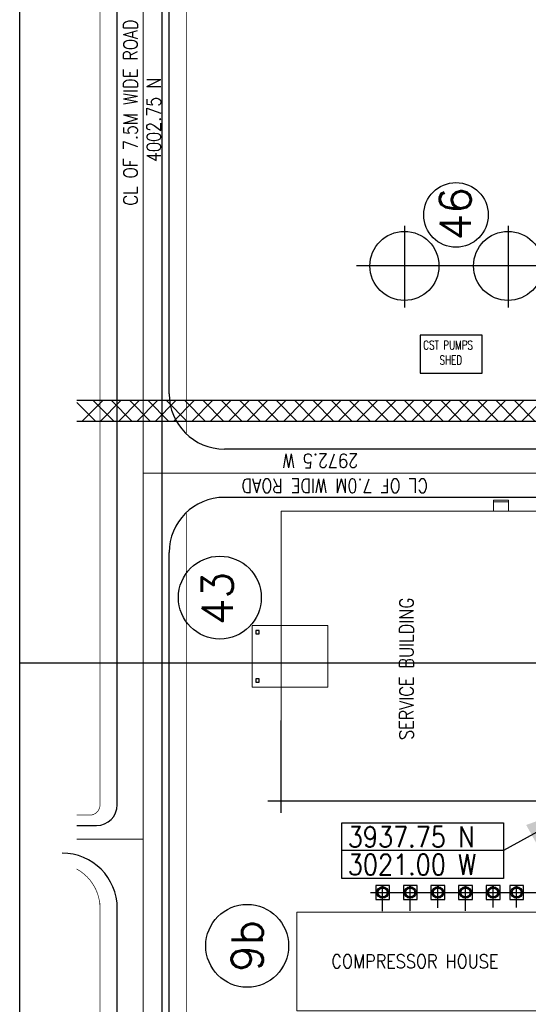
# Model space of a CAD drawing. Header units: inches. Extents: x 0 to 1544102, y 0 to 23144100.
# Tile 95 of 203: x 239731 to 248937, y 182199 to 200016. Entities that reach past the tile are written whole.
import ezdxf
from ezdxf.enums import TextEntityAlignment as Align

# ---------------------------------------------------------------- set-up
doc = ezdxf.new("R2010")
doc.units = ezdxf.units.IN
doc.header["$LTSCALE"] = 1800
doc.header["$MEASUREMENT"] = 0
doc.linetypes.add('CENTER', pattern=[2, 1.25, -0.25, 0.25, -0.25])
doc.linetypes.add('CENTRE', pattern=[1.5, 0.75, -0.25, 0.25, -0.25])
doc.layers.get('0').update_dxf_attribs({"color": 253})
for name, color, linetype in [('AIR RECEIVER', 241, 'Continuous'), ('AIR.LINE', 4, 'Continuous'), ('CEN', 2, 'CENTER'), ('CENTER', 10, 'CENTER'), ('COL', 1, 'Continuous'), ('DCL', 1, 'CENTER'), ('DRYER', 3, 'Continuous'), ('GRID', 251, 'CENTER'), ('MOTHER PLOT$1$TEXT', 2, 'Continuous'), ('Road', 3, 'Continuous'), ('Road Sides', 11, 'Continuous')]:
    doc.layers.add(name, color=color, linetype=linetype)
for name, color, linetype, lineweight in [('CL', 8, 'CENTER', 15), ('DIM', 4, 'Continuous', 18), ('TEXT', 3, 'Continuous', 18), ('TRENCH-TRESTLE', 6, 'Continuous', 30), ('WALL', 6, 'Continuous', 18)]:
    doc.layers.add(name, color=color, linetype=linetype, lineweight=lineweight)
doc.styles.add('ROMANS', font='romans.shx')
doc.dimstyles.new('SSS', dxfattribs={"dimscale": 100, "dimtxt": 2.5, "dimasz": 3, "dimexe": 0.5, "dimexo": 0.5, "dimgap": 1, "dimtad": 1, "dimdec": 0, "dimdsep": 46, "dimtxsty": 'ROMANS', "dimcen": 4, "dimdle": 1.5, "dimclrd": 1, "dimclre": 1, "dimclrt": 3, "dimadec": 0, "dimazin": 0, "dimtfac": 0.2, "dimtdec": 0, "dimtix": 1, "dimtmove": 0, "dimatfit": 3, "dimfxl": 1, "dimtolj": 1, "dimtzin": 0, "dimarcsym": 0})

msp = doc.modelspace()

# ---------------------------------------------------------------- linework, layer by layer
at = {"color": 8, "linetype": 'CENTRE', "ltscale": 500}
for p, q in [((242309.91, 173469.02), (242309.91, 204198.35)), ((284165.89, 188372.48), (239730.81, 188372.48))]:
    msp.add_line(p, q, dxfattribs=at)
at = {"color": 8}
for p, q in [((246695.14, 196287.49, 271.2), (246695.14, 194808.21, 271.2)), ((248570.14, 196287.49, 271.2), (248570.14, 194808.21, 271.2)), ((249276.35, 195559.98, 271.2), (245825.35, 195559.98, 271.2)), ((246978.26, 194309.98, 271.2), (246978.26, 193622.48, 271.2)), ((248103.26, 194309.98, 271.2), (246978.26, 194309.98, 271.2)), ((248103.26, 193622.48, 271.2), (248103.26, 194309.98, 271.2)), ((246978.26, 193622.48, 271.2), (248103.26, 193622.48, 271.2))]:
    msp.add_line(p, q, dxfattribs=at)
at = {"color": 8, "linetype": 'ByBlock'}
for p, q in [((241106.75, 192747.21), (240763.22, 193090.74)), ((241233.03, 193122.48), (240857.75, 192747.2)), ((241438.19, 192747.22), (241062.93, 193122.48)), ((241564.49, 193122.48), (241189.22, 192747.21)), ((241769.64, 192747.23), (241394.39, 193122.48)), ((241895.94, 193122.48), (241520.68, 192747.22)), ((242101.08, 192747.24), (241725.84, 193122.48)), ((242227.4, 193122.48), (241852.15, 192747.24)), ((242432.53, 192747.25), (242057.3, 193122.48)), ((242558.85, 193122.48), (242183.62, 192747.25)), ((242763.98, 192747.27), (242388.76, 193122.48)), ((242890.31, 193122.48), (242515.08, 192747.26)), ((243095.42, 192747.28), (242720.21, 193122.48)), ((243221.77, 193122.48), (242846.55, 192747.27)), ((243426.87, 192747.29), (243051.67, 193122.48)), ((243553.22, 193122.48), (243178.02, 192747.28)), ((243758.31, 192747.3), (243383.12, 193122.48)), ((243884.68, 193122.48), (243509.48, 192747.29)), ((244089.76, 192747.31), (243714.58, 193122.48)), ((244216.14, 193122.48), (243840.95, 192747.3)), ((244421.2, 192747.32), (244046.04, 193122.48)), ((244547.59, 193122.48), (244172.42, 192747.31)), ((244752.65, 192747.33), (244377.49, 193122.48)), ((244879.05, 193122.48), (244503.89, 192747.32)), ((245084.09, 192747.34), (244708.95, 193122.48)), ((245210.51, 193122.48), (244835.35, 192747.33)), ((245415.54, 192747.35), (245040.41, 193122.48)), ((245541.96, 193122.48), (245166.82, 192747.34)), ((245746.99, 192747.36), (245371.86, 193122.48)), ((245873.42, 193122.48), (245498.29, 192747.35)), ((246078.43, 192747.37), (245703.32, 193122.48)), ((246204.87, 193122.48), (245829.75, 192747.36)), ((246409.88, 192747.38), (246034.78, 193122.48)), ((246536.33, 193122.48), (246161.22, 192747.38)), ((246741.32, 192747.39), (246366.23, 193122.48)), ((246867.79, 193122.48), (246492.69, 192747.39)), ((247072.77, 192747.4), (246697.69, 193122.48)), ((247199.24, 193122.48), (246824.16, 192747.4)), ((247404.21, 192747.42), (247029.14, 193122.48)), ((247530.7, 193122.48), (247155.62, 192747.41)), ((247735.66, 192747.43), (247360.6, 193122.48)), ((247862.16, 193122.48), (247487.09, 192747.42)), ((248067.1, 192747.44), (247692.06, 193122.48)), ((248193.61, 193122.48), (247818.56, 192747.43)), ((248398.55, 192747.45), (248023.51, 193122.48)), ((248525.07, 193122.48), (248150.02, 192747.44)), ((248730, 192747.46), (248354.97, 193122.48)), ((248856.52, 193122.48), (248481.49, 192747.45)), ((249061.44, 192747.47), (248686.43, 193122.48)), ((249187.98, 193122.48), (248812.96, 192747.46))]:
    msp.add_line(p, q, dxfattribs=at)
at = {"color": 8, "linetype": 'Continuous', "ltscale": 0.2}
for points in [[(246175.06, 184097.88), (246425.06, 184097.88), (246425.06, 184347.88), (246175.06, 184347.88)], [(246675.07, 184097.88), (246925.07, 184097.88), (246925.07, 184347.88), (246675.07, 184347.88)], [(247175.06, 184097.88), (247425.06, 184097.88), (247425.06, 184347.88), (247175.06, 184347.88)], [(247675.07, 184097.88), (247925.07, 184097.88), (247925.07, 184347.88), (247675.07, 184347.88)], [(248175.07, 184097.88), (248425.07, 184097.88), (248425.07, 184347.88), (248175.07, 184347.88)], [(248601.31, 184097.88), (248851.31, 184097.88), (248851.31, 184347.88), (248601.31, 184347.88)]]:
    msp.add_lwpolyline(points, close=True, dxfattribs=at)
at = {"color": 8, "linetype": 'ByBlock'}
for centre in [(246695.14, 195559.98, 271.2), (248570.14, 195559.98, 271.2)]:
    msp.add_circle(centre, 625, dxfattribs=at)
at = {"layer": 'AIR RECEIVER', "color": 8}
for centre in [(246300.06, 184222.75), (246800.06, 184222.75), (247300.06, 184222.75), (247800.06, 184222.75), (248300.06, 184222.75), (248726.3, 184222.75)]:
    msp.add_circle(centre, 104.38, dxfattribs=at)
at = {"layer": 'AIR.LINE', "color": 8}
for p, q in [((246291.37, 184326.76, 0), (246291.38, 184342.48, 0)), ((246308.99, 184326.74, 0), (246308.99, 184342.48, 0)), ((246791.37, 184326.76, 0), (246791.38, 184342.48, 0)), ((246809, 184326.74, 0), (246809, 184342.48, 0)), ((247291.37, 184326.76, 0), (247291.38, 184342.48, 0)), ((247308.99, 184326.74, 0), (247308.99, 184342.48, 0)), ((247791.37, 184326.76, 0), (247791.38, 184342.48, 0)), ((247808.99, 184326.74, 0), (247808.99, 184342.48, 0)), ((248291.37, 184326.76, 0), (248291.38, 184342.48, 0)), ((248309, 184326.74, 0), (248309, 184342.48, 0)), ((248717.62, 184326.76, 0), (248717.62, 184342.48, 0)), ((248735.24, 184326.74, 0), (248735.24, 184342.48, 0))]:
    msp.add_line(p, q, dxfattribs=at)
at = {"layer": 'CEN', "color": 8, "linetype": 'CENTER', "ltscale": 10}
for p, q in [((246300.07, 183886.53), (246300.05, 184355.55)), ((246800.08, 183891.8), (246800.06, 184355.55)), ((247300.06, 183945.3), (247300.06, 184355.55)), ((247800.08, 183891.27), (247800.06, 184355.55)), ((248300.08, 183951.74), (248300.06, 184355.55)), ((248726.33, 183951.74), (248726.3, 184355.55)), ((246080.27, 184222.75), (249074.19, 184222.75))]:
    msp.add_line(p, q, dxfattribs=at)
at = {"layer": 'CENTER', "color": 8, "ltscale": 7}
for centre in [(246300.06, 184222.75), (246800.06, 184222.75), (246800.06, 184222.75), (247300.06, 184222.75), (247300.06, 184222.75), (247800.06, 184222.75), (248300.06, 184222.75), (248726.3, 184222.75)]:
    msp.add_circle(centre, 81.25, dxfattribs=at)
at = {"layer": 'CL', "color": 8, "ltscale": 100}
for p, q in [((241966.16, 174367.11), (241966.16, 201959.23)), ((288435.07, 191809.98), (241966.16, 191809.98)), ((240763.22, 185184.98), (241966.16, 185184.98))]:
    msp.add_line(p, q, dxfattribs=at)
at = {"layer": 'COL', "color": 8}
for points in [[(244002.41, 188966.24), (244002.41, 188903.74), (244064.91, 188903.74), (244064.91, 188966.24)], [(244002.41, 188091.24), (244002.41, 188028.74), (244064.91, 188028.74), (244064.91, 188091.24)]]:
    msp.add_lwpolyline(points, close=True, dxfattribs=at)
at = {"layer": 'DCL', "color": 8}
for p, q in [((246286.34, 184340.97, 0), (246286.34, 184346.91, 0)), ((246313.82, 184341.19, 0), (246313.82, 184346.91, 0)), ((246786.34, 184340.97, 0), (246786.34, 184346.91, 0)), ((246813.82, 184341.19, 0), (246813.82, 184346.91, 0)), ((247286.34, 184340.97, 0), (247286.34, 184346.91, 0)), ((247313.82, 184341.19, 0), (247313.82, 184346.91, 0)), ((247786.34, 184340.97, 0), (247786.34, 184346.91, 0)), ((247813.82, 184341.19, 0), (247813.82, 184346.91, 0)), ((248286.34, 184340.97, 0), (248286.34, 184346.91, 0)), ((248313.82, 184341.19, 0), (248313.82, 184346.91, 0)), ((248712.59, 184340.97, 0), (248712.59, 184346.91, 0)), ((248740.07, 184341.19, 0), (248740.07, 184346.91, 0))]:
    msp.add_line(p, q, dxfattribs=at)
at = {"layer": 'DIM'}
for points in [[(244466.16, 185872.49), (249341.16, 185872.35), (249341.16, 191122.49), (244466.16, 191122.49)], [(244750.08, 182079), (249350.08, 182079), (249350.08, 183866.5), (244750.08, 183866.5)]]:
    msp.add_lwpolyline(points, close=True, dxfattribs=at)
at = {"layer": 'DRYER', "color": 8}
for p, q in [((246284.2, 184345.37, 0), (246315.95, 184345.37, 0)), ((246284.2, 184342.48, 0), (246284.2, 184345.37, 0)), ((246315.95, 184342.48, 0), (246284.2, 184342.48, 0)), ((246287.79, 184345.37, 0), (246287.79, 184345.55, 0)), ((246312.37, 184345.55, 0), (246287.79, 184345.55, 0)), ((246312.37, 184345.37, 0), (246312.37, 184345.55, 0)), ((246315.95, 184345.37, 0), (246315.95, 184342.48, 0)), ((246784.2, 184345.37, 0), (246815.95, 184345.37, 0)), ((246784.2, 184342.48, 0), (246784.2, 184345.37, 0)), ((246815.95, 184342.48, 0), (246784.2, 184342.48, 0)), ((246787.79, 184345.37, 0), (246787.79, 184345.55, 0)), ((246812.37, 184345.55, 0), (246787.79, 184345.55, 0)), ((246812.37, 184345.37, 0), (246812.37, 184345.55, 0)), ((246815.95, 184345.37, 0), (246815.95, 184342.48, 0)), ((247284.2, 184345.37, 0), (247315.95, 184345.37, 0)), ((247284.2, 184342.48, 0), (247284.2, 184345.37, 0)), ((247315.95, 184342.48, 0), (247284.2, 184342.48, 0)), ((247287.79, 184345.37, 0), (247287.79, 184345.55, 0)), ((247312.37, 184345.55, 0), (247287.79, 184345.55, 0)), ((247312.37, 184345.37, 0), (247312.37, 184345.55, 0)), ((247315.95, 184345.37, 0), (247315.95, 184342.48, 0)), ((247784.2, 184345.37, 0), (247815.95, 184345.37, 0)), ((247784.2, 184342.48, 0), (247784.2, 184345.37, 0)), ((247815.95, 184342.48, 0), (247784.2, 184342.48, 0)), ((247787.79, 184345.37, 0), (247787.79, 184345.55, 0)), ((247812.37, 184345.55, 0), (247787.79, 184345.55, 0)), ((247812.37, 184345.37, 0), (247812.37, 184345.55, 0)), ((247815.95, 184345.37, 0), (247815.95, 184342.48, 0)), ((248284.21, 184345.37, 0), (248315.96, 184345.37, 0)), ((248284.21, 184342.48, 0), (248284.21, 184345.37, 0)), ((248315.96, 184342.48, 0), (248284.21, 184342.48, 0)), ((248287.79, 184345.37, 0), (248287.79, 184345.55, 0)), ((248312.37, 184345.55, 0), (248287.79, 184345.55, 0)), ((248312.37, 184345.37, 0), (248312.37, 184345.55, 0)), ((248315.96, 184345.37, 0), (248315.96, 184342.48, 0)), ((248710.45, 184345.37, 0), (248742.2, 184345.37, 0)), ((248710.45, 184342.48, 0), (248710.45, 184345.37, 0)), ((248742.2, 184342.48, 0), (248710.45, 184342.48, 0)), ((248714.04, 184345.37, 0), (248714.04, 184345.55, 0)), ((248738.62, 184345.55, 0), (248714.04, 184345.55, 0)), ((248738.62, 184345.37, 0), (248738.62, 184345.55, 0)), ((248742.2, 184345.37, 0), (248742.2, 184342.48, 0))]:
    msp.add_line(p, q, dxfattribs=at)
at = {"layer": 'GRID', "color": 8, "ltscale": 750}
for p, q in [((244466.16, 185663.24), (244466.16, 187335.34)), ((249828.6, 185872.49), (244223.6, 185872.49))]:
    msp.add_line(p, q, dxfattribs=at)
at = {"layer": 'MOTHER PLOT$1$TEXT', "color": 8}
for centre, radius in [((247628.26, 196484.2, 306.87), 584.97), ((243353.99, 189559.03, -65.33), 750), ((243848.66, 183257.81, -654.49), 750)]:
    msp.add_circle(centre, radius, dxfattribs=at)
at = {"layer": 'Road', "color": 8, "ltscale": 100}
for p, q in [((241497.41, 185809.85), (241497.41, 201959.23)), ((242434.91, 193247.36), (242434.91, 201959.23)), ((242437.66, 177017.05), (242434.91, 190372.36)), ((240763.22, 185434.98), (241122.77, 185434.98)), ((241497.41, 174367.11), (241497.41, 183934.85))]:
    msp.add_line(p, q, dxfattribs=at)
at = {"layer": 'Road', "color": 8}
for p, q in [((286966.16, 192247.48), (243435.27, 192247.48)), ((286966.16, 191372.48), (243435.27, 191372.48))]:
    msp.add_line(p, q, dxfattribs=at)
at = {"layer": 'Road', "color": 8, "ltscale": 100}
for centre, radius, start, end in [((243434.91, 193247.48), 1000, 180, 270), ((241122.41, 185809.98, 0), 375, 270, 0), ((240497.41, 183934.98), 1000, 0, 90)]:
    msp.add_arc(centre, radius, start, end, dxfattribs=at)
at = {"layer": 'Road', "color": 8}
msp.add_arc((243434.91, 190372.48), 1000, 90, 180, dxfattribs=at)
at = {"layer": 'Road Sides', "color": 161, "linetype": 'ByBlock'}
msp.add_line((248485.14, 184979.97), (245559.41, 184979.97), dxfattribs=at)
for points in [[(239730.81, 205032.15), (290733.64, 205032.15), (290733.64, 170189.07), (239730.81, 170189.07)], [(245559.41, 185481.07), (248485.14, 185481.07), (248485.14, 184478.88), (245559.41, 184478.88)]]:
    msp.add_lwpolyline(points, close=True, dxfattribs=at)
at = {"layer": 'Road Sides', "color": 8, "ltscale": 100, "const_width": 12.5}
for points in [[(241184.91, 185809.85), (241184.91, 201959.23)], [(242747.41, 192521.18), (242747.41, 201959.23)], [(242747.41, 177091.2), (242747.41, 191098.54)], [(241184.91, 174367.11), (241184.91, 184030.27)]]:
    msp.add_lwpolyline(points, dxfattribs=at)
for points in [[(240997.41, 185622.48, 0.41421356), (241184.91, 185809.98)], [(241184.91, 183934.98, 0.27380215), (240763.22, 184647.32, 0.27380215)]]:
    msp.add_lwpolyline(points, format="xyb", dxfattribs=at)
at = {"layer": 'Road Sides', "color": 8, "ltscale": 100, "const_width": 12.5, "elevation": 0}
msp.add_lwpolyline([(240763.22, 185622.48), (240997.77, 185622.48)], dxfattribs=at)
at = {"layer": 'TRENCH-TRESTLE', "color": 8, "ltscale": 100}
for p, q in [((249903.66, 193122.48), (240763.22, 193122.48)), ((249528.66, 192747.48), (240763.22, 192747.48))]:
    msp.add_line(p, q, dxfattribs=at)
at = {"layer": 'WALL', "color": 8}
for p, q in [((248576.16, 191324.37), (248306.16, 191324.37)), ((248306.16, 191324.37), (248306.16, 191136.87)), ((248576.16, 191293.12), (248306.16, 191293.12)), ((248576.16, 191324.37), (248576.16, 191136.87)), ((244028.66, 188903.74), (244038.66, 188903.74)), ((244028.66, 188028.74), (244038.66, 188028.74))]:
    msp.add_line(p, q, dxfattribs=at)
msp.add_lwpolyline([(245309.91, 189055.62), (245309.91, 187939.37), (243939.91, 187939.37), (243939.91, 189055.62)], close=True, dxfattribs=at)

# ---------------------------------------------------------------- texts
at = {"color": 8, "style": 'ROMANS', "width": 0.724448}
for s, p in [('CST PUMPS', (247034.97, 194047.8, 271.2)), ('SHED', (247330.88, 193777.46, 271.2))]:
    msp.add_text(s, height=160.312, dxfattribs=at).set_placement(p)
at = {"layer": 'MOTHER PLOT$1$TEXT', "color": 8, "style": 'ROMANS'}
for s, p in [('46', (247618.29, 196505.83, 306.87)), ('43', (243308.27, 189542.86, -65.33)), ('9b', (243848.66, 183257.81, -654.49))]:
    msp.add_text(s, height=562.5, rotation=90, dxfattribs=at).set_placement(p, align=Align.MIDDLE_CENTER)
at = {"layer": 'TEXT', "color": 8, "style": 'ROMANS', "width": 0.85}
for s, rotation, p in [('CL OF 7.5M WIDE ROAD ', 90, (241860.52, 196653.16, -0.01)), ('4002.75 N', 90, (242283.8, 197439.65, -0.01)), ('2972.5 W', 180, (245859.31, 192158.6, -0.01)), ('CL OF 7.0M WIDE ROAD ', 180, (247119.94, 191706.5, -0.01)), ('SERVICE BUILDING', 90, (246858, 186984.59))]:
    msp.add_text(s, height=250, rotation=rotation, dxfattribs=at).set_placement(p)
at = {"layer": 'TEXT', "color": 3, "style": 'ROMANS', "width": 0.85}
for s, p in [('3937.75 N', (245669.81, 185040.6)), ('3021.00 W', (245669.81, 184539.51))]:
    msp.add_text(s, height=375, dxfattribs=at).set_placement(p)
at = {"layer": 'TEXT', "color": 8, "style": 'ROMANS', "width": 0.85}
msp.add_text('COMPRESSOR HOUSE', height=250, dxfattribs=at).set_placement((245372.67, 182852.14))

# ---------------------------------------------------------------- leaders
at = {"color": 8, "linetype": 'ByBlock'}
msp.add_leader([(250091.16, 185872.48), (248485.14, 184979.97)], dimstyle='SSS', override={"dimscale": 5000, "dimasz": 0.25, "dimtad": 0, "dimfxl": 0.18, "dimarcsym": 1}, dxfattribs=at)

doc.saveas('drawing.dxf')
